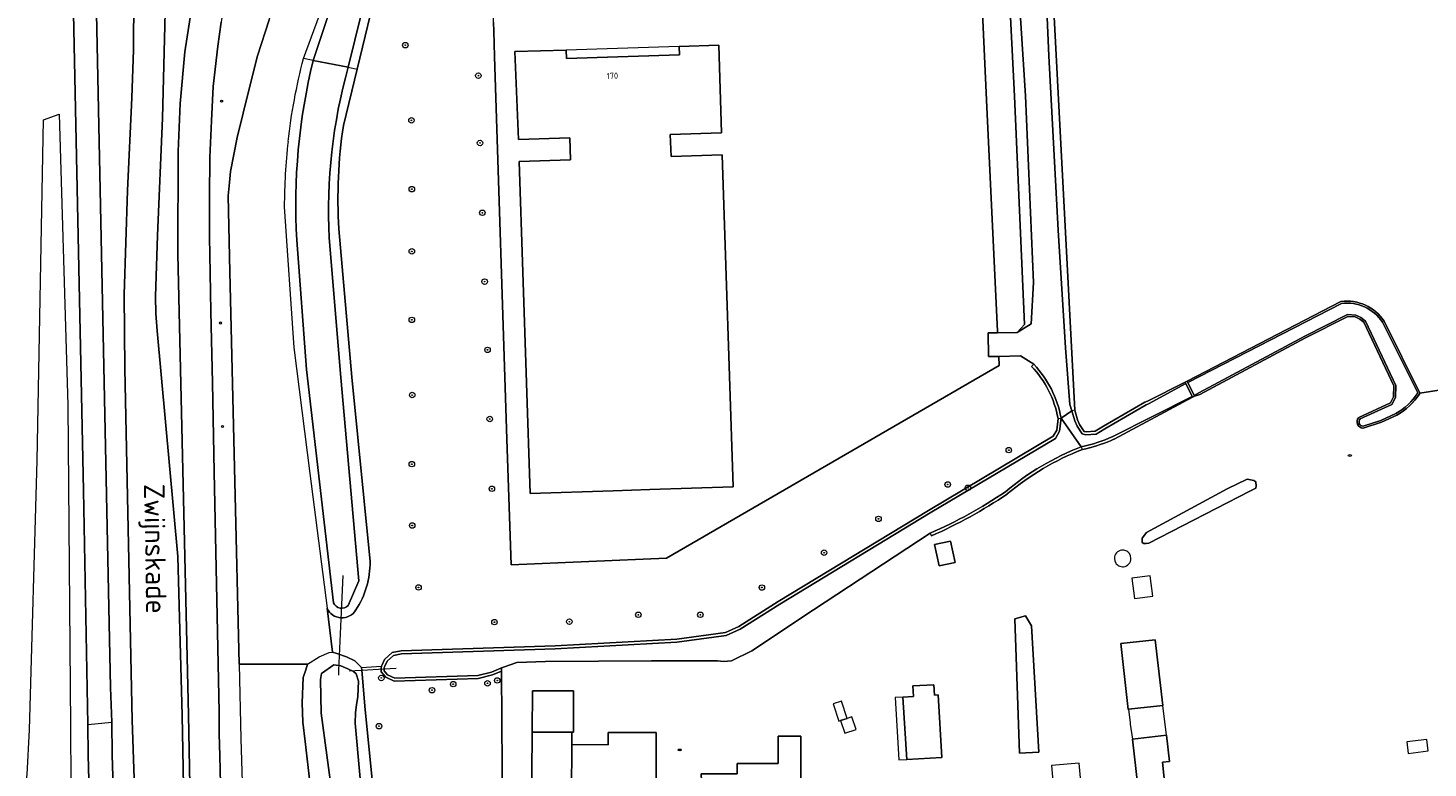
# Model space of a CAD drawing. Header units: metres. Extents: x 92650 to 117222, y 425801 to 461092.
# Tile 41 of 146: x 114826 to 115030, y 426353 to 426460. Entities that reach past the tile are written whole.
import ezdxf
from ezdxf.enums import TextEntityAlignment as Align

# ---------------------------------------------------------------- set-up
doc = ezdxf.new("R2010")
doc.units = ezdxf.units.M
doc.layers.get('0').update_dxf_attribs({"color": 253, "linetype": 'CONTINUOUS', "lineweight": 15})
for name, color, linetype, lineweight in [('B-WE-GR-BOOM-S', 253, 'CONTINUOUS', 15), ('B-WE-GR-GRAS-GV', 253, 'CONTINUOUS', 15), ('B-WE-IE-MEUBILAIR-S', 253, 'CONTINUOUS', 15), ('B-WE-KW-KUNSTWERK_DUIKER-G', 253, 'CONTINUOUS', 15), ('B-WE-KW-KUNSTWERK_STUW-GV', 253, 'CONTINUOUS', 15), ('B-WE-OG-BEBOUWING-GV', 253, 'CONTINUOUS', 15), ('B-WE-OG-BEBOUWING-T18', 253, 'CONTINUOUS', 15), ('B-WE-OG-BEBOUWING_LUIFEL-GV', 253, 'CONTINUOUS', 15), ('B-WE-OG-BEBOUWING_OVERBOUWING-GV', 253, 'CONTINUOUS', 15), ('B-WE-OG-BEBOUWING_SCHUUR-GV', 253, 'CONTINUOUS', 15), ('B-WE-OG-TERREIN_BEGROEID-GV', 253, 'CONTINUOUS', 15), ('B-WE-OG-TERREIN_ERF-GV', 253, 'CONTINUOUS', 15), ('B-WE-OG-TERREIN_OEVER-GV', 253, 'CONTINUOUS', 15), ('B-WE-OG-TOPOGRAFIE-T18', 7, 'CONTINUOUS', 15), ('B-WE-OG-WATER-GV', 253, 'CONTINUOUS', 15), ('B-WE-OG-WATER_MEER-GV', 253, 'CONTINUOUS', 15), ('B-WE-OG-WATER_SLOOT-GV', 253, 'CONTINUOUS', 15), ('B-WE-OG-WEG-GV', 253, 'CONTINUOUS', 15), ('B-WE-VH-GESLOTENVERHARDING-GV', 253, 'CONTINUOUS', 15), ('B-WE-VH-GESLOTENVERHARDING_ASFALT-GV', 253, 'CONTINUOUS', 15), ('B-WE-VH-OPENVERHARDING_BETONSTRAATSTEEN-GV', 253, 'CONTINUOUS', 15), ('B-WE-VH-OPENVERHARDING_TEGEL-GV', 253, 'CONTINUOUS', 15)]:
    doc.layers.add(name, color=color, linetype=linetype, lineweight=lineweight)
doc.styles.add('NLCS-ISO', font='NLCS-ISO.ttf')
doc.styles.add('NLCS-ISO-M200-T18', font='NLCS-ISO.ttf', dxfattribs={"height": 0.36})

# ---------------------------------------------------------------- blocks, each defined once
blk = doc.blocks.new('SIE-MEUBILAIR_PAAL_VERKEERSBORD-SO')
blk.add_circle((0, 0), 0.75)
at = {"style": 'NLCS-ISO'}
blk.add_text('vb', height=0.75, dxfattribs=at).set_placement((0, 0.1), align=Align.MIDDLE_CENTER)
blk = doc.blocks.new('SIE-MEUBILAIR_PUT_RIOOLPUT-SO')
blk.add_ellipse((0, 0), major_axis=(1.25, 0), ratio=0.54)
at = {"style": 'NLCS-ISO'}
blk.add_text('ri', height=0.75, dxfattribs=at).set_placement((0, 0.1), align=Align.MIDDLE_CENTER)
blk = doc.blocks.new('SGR-BOOM_GBKN-SO')
at = {"linetype": 'ByBlock', "lineweight": 18}
h = blk.add_hatch(color=0, dxfattribs=at)
h.dxf.hatch_style = 1
edge = h.paths.add_edge_path()
edge.add_arc((0, 0), 0.25, 0, 360)
at = {"color": 0, "linetype": 'ByBlock', "lineweight": 18}
for radius in [2, 0.25]:
    blk.add_circle((0, 0), radius, dxfattribs=at)
at = {"color": 0, "linetype": 'ByBlock', "lineweight": 18, "style": 'NLCS-ISO'}
blk.add_attdef('SOORT', (2.5, 0), '', height=1.5, dxfattribs=at)

msp = doc.modelspace()

# ---------------------------------------------------------------- linework, layer by layer
at = {"layer": 'B-WE-GR-GRAS-GV', "transparency": 33554687, "flags": 128}
for points in [[(115031.504, 426507.804), (115026.78, 426507.55), (115026.413, 426512.458), (115029.955, 426512.466), (115029.912, 426513.294), (115029.712, 426517.068), (115029.026, 426529.791), (115003.966, 426528.223), (114999.385, 426527.451), (114994.412, 426526.833), (114980.37, 426525.726), (114975.769, 426525.456), (114972.36, 426525.37), (114972.245, 426525.327), (114972.192, 426525.19), (114972.184, 426525.076), (114973.512, 426504.736), (114975.343, 426489.262), (114974.421, 426483.95), (114975.219, 426468.631), (114978.545, 426404.785)], [(114978.545, 426404.785), (114978.965, 426403.369), (114979.255, 426402.682), (114979.9, 426401.705), (114980.222, 426401.619), (114981.524, 426401.71), (114982.732, 426402.439), (114988.768, 426405.968), (114989.125, 426406.106), (114994.647, 426408.88), (114994.945, 426409.022), (115017.311, 426420.614), (115017.359, 426420.62)], [(115023.615, 426417.757), (115023.624, 426417.743), (115028.847, 426407.283), (115036.619, 426408.51)]]:
    msp.add_lwpolyline(points, dxfattribs=at)
at = {"layer": 'B-WE-GR-GRAS-GV', "transparency": 33554687}
msp.add_lwpolyline([(115017.359, 426420.62, -0.2898198), (115023.615, 426417.757)], format="xyb", dxfattribs=at)
at = {"layer": 'B-WE-KW-KUNSTWERK_DUIKER-G', "transparency": 33554687, "flags": 128}
for points in [[(114871.886, 426380.706), (114871.616, 426374.338)], [(114871.616, 426374.338), (114871.298, 426366.858)], [(114871.298, 426366.858), (114871.27, 426366.201)], [(114872.865, 426366.82), (114873.693, 426366.866)], [(114873.693, 426366.866), (114874.68, 426366.921)], [(114874.68, 426366.921), (114877.933, 426367.103)], [(114877.933, 426367.103), (114879.663, 426367.199)]]:
    msp.add_lwpolyline(points, dxfattribs=at)
at = {"layer": 'B-WE-KW-KUNSTWERK_STUW-GV', "transparency": 33554687, "flags": 128}
msp.add_lwpolyline([(114995.702, 426406.7), (114996, 426406.842), (114995.954, 426406.938), (114995.03, 426408.846), (114994.945, 426409.022), (114994.647, 426408.88), (114994.74, 426408.688), (114995.664, 426406.779)], close=True, dxfattribs=at)
at = {"layer": 'B-WE-OG-BEBOUWING-GV', "transparency": 33554687, "flags": 128}
for points in [[(114911.31, 426393.06), (114916.647, 426393.234), (114928.771, 426393.629), (114927.195, 426442.003), (114919.724, 426441.76), (114919.62, 426444.958), (114927.091, 426445.201), (114926.674, 426457.995), (114920.907, 426457.803), (114920.953, 426456.559), (114904.482, 426456.05), (114904.428, 426457.27), (114896.955, 426457.059), (114897.506, 426444.238), (114904.978, 426444.481), (114905.082, 426441.283), (114897.611, 426441.039), (114899.187, 426392.665)], [(114958.79, 426382.095), (114961.138, 426382.615), (114960.45, 426385.717), (114958.102, 426385.196)], [(114991.38, 426361.759), (114991.385, 426361.76), (114990.25, 426371.339), (114985.271, 426370.793), (114986.333, 426361.196), (114986.401, 426361.204)], [(114953.521, 426362.992), (114954.066, 426353.887), (114959.194, 426354.194), (114958.65, 426363.299), (114958.092, 426363.265), (114958.001, 426364.786), (114954.946, 426364.604), (114955.037, 426363.083)], [(114899.505, 426357.887), (114905.274, 426357.866), (114905.506, 426357.865), (114905.528, 426363.876), (114901.773, 426363.89), (114899.527, 426363.898)], [(114905.247, 426349.062), (114910.537, 426349.044), (114910.517, 426342.041), (114917.515, 426342.02), (114917.568, 426357.819), (114910.566, 426357.846), (114910.56, 426356.045), (114905.26, 426356.063)], [(114938.643, 426350.36), (114938.615, 426357.311), (114935.336, 426357.305), (114935.343, 426353.324), (114929.382, 426353.314), (114929.385, 426351.803), (114924.134, 426351.794), (114924.416, 426345.795), (114929.666, 426345.832), (114929.679, 426339.311), (114935.688, 426339.323), (114935.669, 426350.334)], [(114986.945, 426356.874), (114987.988, 426347.855), (114991.866, 426348.325), (114991.317, 426353.495), (114992.354, 426353.607), (114991.929, 426357.43)]]:
    msp.add_lwpolyline(points, close=True, dxfattribs=at)
at = {"layer": 'B-WE-OG-BEBOUWING_LUIFEL-GV', "transparency": 33554687, "flags": 128}
for points in [[(114920.907, 426457.803), (114904.428, 426457.27), (114904.482, 426456.05), (114920.953, 426456.559)], [(114945.384, 426359.882), (114944.562, 426362.396), (114943.341, 426361.996), (114944.164, 426359.483), (114944.43, 426359.57)], [(114954.066, 426353.887), (114953.521, 426362.992), (114952.388, 426362.924), (114952.932, 426353.819)]]:
    msp.add_lwpolyline(points, close=True, dxfattribs=at)
at = {"layer": 'B-WE-OG-BEBOUWING_OVERBOUWING-GV', "transparency": 33554687, "flags": 128}
for points in [[(114987.248, 426377.329), (114989.946, 426377.683), (114989.557, 426380.657), (114986.858, 426380.304)], [(114979.211, 426353.347), (114975.137, 426352.991), (114975.789, 426345.539), (114979.863, 426345.895)]]:
    msp.add_lwpolyline(points, close=True, dxfattribs=at)
at = {"layer": 'B-WE-OG-BEBOUWING_SCHUUR-GV', "transparency": 33554687}
for points in [[(114985.365, 426384.389, 0.3747859), (114984.316, 426383.189)], [(114985.674, 426381.987, 0.3788907), (114986.739, 426383.189)]]:
    msp.add_lwpolyline(points, format="xyb", dxfattribs=at)
at = {"layer": 'B-WE-OG-BEBOUWING_SCHUUR-GV', "transparency": 33554687, "flags": 128}
for points in [[(114984.316, 426383.189), (114984.367, 426382.841), (114984.517, 426382.522), (114984.604, 426382.406), (114984.712, 426382.294), (114984.825, 426382.203), (114984.986, 426382.106), (114985.127, 426382.046), (114985.316, 426381.997), (114985.495, 426381.978), (114985.674, 426381.987)], [(114986.739, 426383.189), (114986.679, 426383.564), (114986.506, 426383.903), (114986.414, 426384.014), (114986.284, 426384.135), (114986.134, 426384.237), (114985.993, 426384.307), (114985.842, 426384.358), (114985.675, 426384.391), (114985.518, 426384.4), (114985.365, 426384.389)]]:
    msp.add_lwpolyline(points, dxfattribs=at)
for points in [[(114944.43, 426359.57), (114945.03, 426357.72), (114946.68, 426358.25), (114946.08, 426360.11), (114945.384, 426359.882)], [(114986.609, 426359.246), (114986.63, 426359.05), (114986.945, 426356.874), (114991.929, 426357.43), (114991.38, 426361.759), (114986.401, 426361.204)], [(115026.909, 426356.451), (115027.115, 426354.783), (115030.047, 426355.146), (115029.841, 426356.813)]]:
    msp.add_lwpolyline(points, close=True, dxfattribs=at)
at = {"layer": 'B-WE-OG-TERREIN_BEGROEID-GV', "transparency": 33554687, "flags": 128}
for points in [[(114835.073, 426343.766), (114834.807, 426354.542), (114834.772, 426358.992), (114834.146, 426393.11), (114832.689, 426462.588), (114832.455, 426473.763), (114832.239, 426477.933), (114831.632, 426482.065), (114830.641, 426486.122), (114829.55, 426489.455), (114828.267, 426492.718), (114821.272, 426509.317)], [(114972.254, 426411.18), (114972.576, 426411.486), (114970.631, 426412.705), (114967.463, 426412.636), (114967.524, 426411.324), (114919.089, 426383.246), (114896.438, 426382.251), (114895.824, 426400.562), (114893.997, 426456.343), (114893.89, 426460.016), (114893.853, 426461.302), (114893.211, 426483.431)], [(114877.056, 426467.15), (114873.983, 426454.504), (114871.985, 426446.282)], [(114841.514, 426351.125), (114841.195, 426359.597), (114840.13, 426410.839), (114840.052, 426421.637), (114840.536, 426436.805), (114841.167, 426450.306), (114841.393, 426457.295), (114841.471, 426465.079)], [(114836.031, 426462.661), (114838.076, 426364.398), (114838.26, 426359.32), (114838.297, 426354.587), (114838.532, 426346.638)], [(114820.027, 426333.377), (114822.302, 426338.563), (114823.811, 426342.41), (114825.227, 426347.128), (114825.911, 426351.689), (114826.251, 426358.188), (114827.382, 426397.471), (114828.3, 426447.098), (114830.56, 426447.915), (114831.822, 426405.546), (114832.252, 426358.754), (114832.317, 426342.05), (114831.824, 426338.682), (114830.8, 426335.25), (114828.506, 426329.011), (114826.022, 426323.926), (114825.142, 426319.968), (114825.23, 426316.274), (114825.757, 426310.381), (114826.423, 426304.263), (114827.171, 426299.47), (114828.551, 426294.861)], [(114871.324, 426431.2), (114873.207, 426409.586), (114875.891, 426382.723)], [(114869.609, 426375.921), (114870.378, 426369.532), (114871.038, 426369.358), (114872.436, 426368.841), (114873.668, 426368.246), (114874.649, 426367.292), (114877.556, 426367.468), (114877.64, 426367.666), (114877.986, 426368.479), (114879.118, 426369.465), (114880.43, 426369.711), (114902.84, 426370.431), (114920.553, 426371.429), (114927.639, 426372.388), (114929.593, 426373.256), (114935.336, 426376.897), (114957.239, 426390.182), (114975.416, 426401.001), (114975.925, 426401.886), (114976.108, 426403.578)], [(114874.649, 426367.292), (114874.68, 426366.921), (114875.172, 426361.138), (114877.196, 426340.769)], [(114895.197, 426338.409), (114895.033, 426366.774), (114893.692, 426366.215), (114891.646, 426365.696), (114879.391, 426365.316), (114878.176, 426365.864), (114877.472, 426366.662), (114877.503, 426367.13), (114877.508, 426367.215), (114877.512, 426367.279), (114877.521, 426367.386), (114877.556, 426367.468)]]:
    msp.add_lwpolyline(points, dxfattribs=at)
at = {"layer": 'B-WE-OG-TERREIN_BEGROEID-GV', "transparency": 33554687}
for points in [[(114871.985, 426446.282, 0.0520476), (114871.324, 426431.2)], [(114976.108, 426403.578, 0.145975), (114972.254, 426411.18)], [(114875.891, 426382.723, -0.1435694), (114873.819, 426375.687)], [(114873.819, 426375.687, -0.6038098), (114869.609, 426375.921)]]:
    msp.add_lwpolyline(points, format="xyb", dxfattribs=at)
at = {"layer": 'B-WE-OG-TERREIN_ERF-GV', "transparency": 33554687, "flags": 128}
for points in [[(114893.853, 426461.302), (114893.89, 426460.016), (114893.997, 426456.343), (114895.824, 426400.562), (114896.438, 426382.251), (114919.089, 426383.246), (114967.524, 426411.324), (114967.463, 426412.636), (114965.992, 426412.604), (114965.949, 426416.045), (114967.302, 426416.061), (114967.29, 426416.32), (114965.762, 426448.971), (114964.23, 426481.795)], [(115019.904, 426403.698), (115019.944, 426403.744), (115024.535, 426405.842), (115024.991, 426406.728), (115025.035, 426408.346), (115020.677, 426417.601), (115020.099, 426418.07), (115019.428, 426418.377), (115018.331, 426418.461), (115012.187, 426415.312), (114996.776, 426407.063), (114996, 426406.842), (114995.702, 426406.7), (114984.267, 426400.566), (114984.257, 426400.561)], [(115074.824, 426396.651), (115069.07, 426395.313), (115053.711, 426393.781), (115052.664, 426394), (115052.148, 426394.781), (115052.231, 426394.937), (115048.222, 426394.223), (115048.508, 426393.656), (115048.438, 426392.656), (115047.984, 426392.094), (115047.959, 426392.09), (115046.031, 426391.781), (115038.466, 426391.811), (115038.047, 426391.813), (115037.234, 426392.469), (115037.016, 426394.438), (115036.619, 426408.51), (115028.847, 426407.283), (115028.76, 426407.147)], [(115025.481, 426404.065), (115025.47, 426404.06), (115023.225, 426403.034), (115020.588, 426402.182), (115020.535, 426402.185)], [(114980.163, 426399.173), (114979.662, 426399.057)], [(114968.724, 426392.583), (114968.707, 426392.569), (114968.688, 426392.556)], [(114957.69, 426386.487), (114957.484, 426386.867), (114940.5, 426375.719), (114931.484, 426369.719), (114928.547, 426368.25), (114927.391, 426368.188), (114926.492, 426368.25), (114916.867, 426368.281), (114901.414, 426368.156), (114897.258, 426368), (114895.312, 426367.328), (114895.03, 426367.231), (114895.033, 426366.774), (114895.197, 426338.409), (114895.312, 426338.387), (114897.168, 426338.03)], [(114899.33, 426339.775), (114899.505, 426357.887), (114899.527, 426363.898), (114901.773, 426363.89), (114905.528, 426363.876), (114905.506, 426357.865), (114905.274, 426357.866), (114905.26, 426356.063), (114910.56, 426356.045), (114910.566, 426357.846), (114917.568, 426357.819), (114917.515, 426342.02), (114910.517, 426342.041), (114910.537, 426349.044), (114905.247, 426349.062), (114905.284, 426336.569), (114924.252, 426333.269)]]:
    msp.add_lwpolyline(points, dxfattribs=at)
for points in [[(114916.647, 426393.234), (114911.31, 426393.06), (114899.187, 426392.665), (114897.611, 426441.039), (114905.082, 426441.283), (114904.978, 426444.481), (114897.506, 426444.238), (114896.955, 426457.059), (114904.428, 426457.27), (114904.482, 426456.05), (114920.953, 426456.559), (114920.907, 426457.803), (114926.674, 426457.995), (114927.091, 426445.201), (114919.62, 426444.958), (114919.724, 426441.76), (114927.195, 426442.003), (114928.771, 426393.629)], [(114989.336, 426385.406), (114988.936, 426385.388), (114988.633, 426385.375), (114988.352, 426385.531), (114988.391, 426386.156), (114989.008, 426386.969), (115000.766, 426393.344), (115003.672, 426394.75), (115004.399, 426394.611), (115004.648, 426394.563), (115004.922, 426394.344), (115004.969, 426393.719), (115004.955, 426393.467), (115004.953, 426393.438), (115004.074, 426392.986)], [(114958.79, 426382.095), (114958.102, 426385.196), (114960.45, 426385.717), (114961.138, 426382.615)], [(114970.5, 426354.796), (114969.815, 426374.391), (114971.387, 426374.812), (114972.268, 426373.356), (114973.311, 426354.933)], [(114985.271, 426370.793), (114990.25, 426371.339), (114991.385, 426361.76), (114991.38, 426361.759), (114986.401, 426361.204), (114986.333, 426361.196)], [(114954.066, 426353.887), (114953.521, 426362.992), (114955.037, 426363.083), (114954.946, 426364.604), (114958.001, 426364.786), (114958.092, 426363.265), (114958.65, 426363.299), (114959.194, 426354.194)], [(114938.643, 426350.36), (114935.669, 426350.334), (114935.688, 426339.323), (114929.679, 426339.311), (114929.666, 426345.832), (114924.416, 426345.795), (114924.134, 426351.794), (114929.385, 426351.803), (114929.382, 426353.314), (114935.343, 426353.324), (114935.336, 426357.305), (114938.615, 426357.311)], [(114991.929, 426357.43), (114992.354, 426353.607), (114991.317, 426353.495), (114991.866, 426348.325), (114987.988, 426347.855), (114986.945, 426356.874)]]:
    msp.add_lwpolyline(points, close=True, dxfattribs=at)
at = {"layer": 'B-WE-OG-TERREIN_ERF-GV', "transparency": 33554687}
for points in [[(115028.76, 426407.147, -0.1227737), (115025.481, 426404.065)], [(115020.535, 426402.185, -0.6243254), (115019.904, 426403.698)], [(114979.662, 426399.057, 0.0826853), (114968.724, 426392.583)], [(114984.257, 426400.561, -0.0444773), (114980.163, 426399.173)], [(114968.688, 426392.556, -0.0449638), (114957.69, 426386.487)]]:
    msp.add_lwpolyline(points, format="xyb", dxfattribs=at)
at = {"layer": 'B-WE-OG-TERREIN_OEVER-GV', "transparency": 33554687, "flags": 128}
for points in [[(114971.434, 426525.477), (114972.581, 426504.739), (114974.236, 426489.2), (114973.557, 426484.39), (114974.761, 426456.412), (114976.145, 426431.042), (114977.209, 426413.875), (114977.852, 426405.627), (114978.124, 426404.707)], [(114978.545, 426404.785), (114975.219, 426468.631), (114974.421, 426483.95), (114975.343, 426489.262), (114973.512, 426504.736), (114972.184, 426525.076), (114972.192, 426525.19)], [(114867.59, 426455.759), (114873.054, 426472.334), (114874.891, 426476.757), (114874.978, 426476.975), (114875.698, 426478.272), (114876.522, 426479.51), (114878.414, 426481.525), (114879.819, 426483.02), (114882.018, 426484.753), (114887.592, 426488.858), (114889.649, 426490.373), (114892.052, 426491.888), (114894.249, 426493.273), (114895.346, 426493.965), (114897.066, 426494.804), (114898.498, 426495.502), (114908.511, 426500.493), (114917.713, 426504.137)], [(114967.232, 426497.522), (114967.226, 426497.379), (114967.349, 426493.981), (114967.68, 426489.009), (114967.912, 426487.388), (114967.976, 426486.111), (114969.764, 426450.57), (114971.237, 426417.285), (114970.18, 426416.093), (114972.196, 426417.353), (114972.544, 426423.383), (114971.392, 426450.623), (114969.308, 426482.399), (114968.353, 426496.948)], [(114866.176, 426456.037), (114873.495, 426475.978)], [(114876.603, 426470.741), (114872.699, 426454.756), (114873.983, 426454.504), (114877.056, 426467.15)], [(114861.195, 426461.653), (114859.481, 426456.41), (114858.248, 426451.612), (114856.506, 426444.51), (114855.554, 426439.577), (114855.389, 426437.97), (114855.189, 426436.027), (114855.293, 426431.615), (114855.449, 426424.932), (114856.164, 426394.38), (114856.786, 426367.793), (114866.782, 426367.793), (114868.464, 426368.849), (114869.931, 426369.471), (114870.378, 426369.532), (114869.609, 426375.921)], [(114867.59, 426455.759), (114866.176, 426456.037)], [(114871.985, 426446.282), (114873.983, 426454.504)], [(114863.376, 426434.445), (114864.776, 426413.907), (114867.107, 426395.583), (114869.609, 426375.921)], [(114870.524, 426376.738), (114866.592, 426410.714), (114865.198, 426429.546)], [(114869.91, 426429.906), (114871.637, 426409.571), (114874.255, 426379.938), (114872.701, 426376.328)], [(114875.891, 426382.723), (114873.207, 426409.586), (114871.324, 426431.2)], [(115017.359, 426420.62), (115017.311, 426420.614), (114994.945, 426409.022), (114995.03, 426408.846)], [(114995.03, 426408.846), (115017.397, 426420.339)], [(115020.117, 426403.511), (115024.742, 426405.625), (115025.273, 426406.656), (115025.32, 426408.406), (115020.906, 426417.781), (115020.25, 426418.313), (115019.5, 426418.656), (115018.273, 426418.75), (115012.055, 426415.563), (114996.641, 426407.313), (114995.954, 426406.938), (114996, 426406.842), (114996.776, 426407.063), (115012.187, 426415.312), (115018.331, 426418.461), (115019.428, 426418.377), (115020.099, 426418.07), (115020.677, 426417.601), (115025.035, 426408.346), (115024.991, 426406.728), (115024.535, 426405.842), (115019.944, 426403.744), (115019.904, 426403.698)], [(115023.377, 426417.602), (115028.521, 426407.301)], [(115028.76, 426407.147), (115028.847, 426407.283), (115023.624, 426417.743), (115023.615, 426417.757)], [(114972.576, 426411.486), (114972.254, 426411.18)], [(114995.702, 426406.7), (114995.664, 426406.779), (114984.085, 426400.951)], [(114984.257, 426400.561), (114984.267, 426400.566), (114995.702, 426406.7)], [(114976.108, 426403.578), (114975.925, 426401.886), (114975.416, 426401.001), (114957.239, 426390.182), (114935.336, 426376.897), (114929.593, 426373.256), (114927.639, 426372.388), (114920.553, 426371.429), (114902.84, 426370.431), (114880.43, 426369.711), (114879.118, 426369.465), (114877.986, 426368.479), (114877.64, 426367.666), (114877.556, 426367.468), (114877.521, 426367.386), (114877.512, 426367.279), (114877.508, 426367.215), (114877.503, 426367.13), (114877.472, 426366.662), (114878.176, 426365.864), (114879.391, 426365.316), (114891.646, 426365.696), (114893.692, 426366.215), (114895.033, 426366.774), (114895.03, 426367.231), (114894.906, 426367.188), (114893.555, 426366.625), (114891.586, 426366.125), (114879.477, 426365.75), (114878.438, 426366.219), (114877.914, 426366.813), (114877.933, 426367.103), (114877.938, 426367.188), (114877.942, 426367.246), (114877.945, 426367.281), (114878.037, 426367.497), (114878.344, 426368.219), (114879.313, 426369.063), (114880.477, 426369.281), (114902.859, 426370), (114920.594, 426371), (114927.758, 426371.969), (114929.797, 426372.875), (114935.563, 426376.531), (114957.461, 426389.813), (114975.734, 426400.688), (114976.344, 426401.75), (114976.548, 426403.639)], [(114976.108, 426403.578), (114976.548, 426403.639)], [(115020.535, 426402.185), (115020.588, 426402.182), (115023.225, 426403.034), (115025.47, 426404.06), (115025.481, 426404.065)], [(115025.342, 426404.313), (115023.122, 426403.299), (115020.552, 426402.468)], [(114979.662, 426399.057), (114979.506, 426399.459)], [(114979.662, 426399.057), (114980.163, 426399.173)], [(114968.688, 426392.556), (114968.707, 426392.569), (114968.724, 426392.583)], [(114957.484, 426386.867), (114957.69, 426386.487)], [(114877.196, 426340.769), (114875.172, 426361.138), (114874.68, 426366.921), (114874.649, 426367.292), (114873.668, 426368.246), (114872.436, 426368.841), (114871.038, 426369.358), (114870.378, 426369.532)], [(114866.782, 426367.793), (114866.5, 426366.961), (114866.115, 426365.825), (114866, 426362.145), (114866.069, 426359.315), (114866.399, 426356.495), (114867.286, 426348.919), (114867.96, 426343.373)], [(114870.422, 426348.406), (114868.766, 426360.625), (114868.672, 426365.563), (114868.805, 426366.438), (114870.601, 426367.68), (114871.618, 426367.549), (114872.659, 426367.087), (114873.444, 426366.725), (114873.844, 426366.378), (114874.195, 426365.313), (114874.07, 426363.063), (114873.922, 426361.844), (114873.734, 426360.719), (114873.695, 426359.188), (114875.117, 426343.594)]]:
    msp.add_lwpolyline(points, dxfattribs=at)
at = {"layer": 'B-WE-OG-TERREIN_OEVER-GV', "transparency": 33554687}
for points in [[(114863.933, 426443.94, -0.0351356), (114866.176, 426456.037)], [(114865.198, 426429.546, -0.0746969), (114867.59, 426455.759)], [(114872.699, 426454.756, 0.0810064), (114869.91, 426429.906)], [(114871.324, 426431.2, -0.0520476), (114871.985, 426446.282)], [(114863.933, 426443.94, 0.0272763), (114863.376, 426434.445)], [(115023.615, 426417.757, 0.2898198), (115017.359, 426420.62)], [(115017.397, 426420.339, -0.2897246), (115023.377, 426417.602)], [(114972.254, 426411.18, -0.145975), (114976.108, 426403.578)], [(114976.548, 426403.639, 0.146293), (114972.576, 426411.486)], [(115028.521, 426407.301, -0.1227479), (115025.342, 426404.313)], [(115025.481, 426404.065, 0.1227737), (115028.76, 426407.147)], [(115019.904, 426403.698, 0.6243254), (115020.535, 426402.185)], [(115020.552, 426402.468, -0.6239874), (115020.117, 426403.511)], [(114984.085, 426400.951, -0.050233), (114979.506, 426399.459)], [(114979.506, 426399.459, 0.0826472), (114968.447, 426392.913)], [(114968.724, 426392.583, -0.0826853), (114979.662, 426399.057)], [(114980.163, 426399.173, 0.0444773), (114984.257, 426400.561)], [(114968.447, 426392.913, -0.0450824), (114957.484, 426386.867)], [(114957.69, 426386.487, 0.0449638), (114968.688, 426392.556)], [(114873.819, 426375.687, 0.1435694), (114875.891, 426382.723)], [(114872.701, 426376.328, -0.5374913), (114870.524, 426376.738)], [(114869.609, 426375.921, 0.6038098), (114873.819, 426375.687)]]:
    msp.add_lwpolyline(points, format="xyb", dxfattribs=at)
at = {"layer": 'B-WE-OG-TERREIN_OEVER-GV', "transparency": 33554687, "flags": 128}
msp.add_lwpolyline([(114994.74, 426408.688), (114994.647, 426408.88), (114989.125, 426406.106), (114988.768, 426405.968), (114982.732, 426402.439), (114981.524, 426401.71), (114980.222, 426401.619), (114979.9, 426401.705), (114979.255, 426402.682), (114978.965, 426403.369), (114978.545, 426404.785), (114978.124, 426404.707), (114978.563, 426403.225), (114978.878, 426402.48), (114979.633, 426401.336), (114980.18, 426401.189), (114981.656, 426401.292), (114982.95, 426402.073), (114988.953, 426405.583), (114989.305, 426405.719)], close=True, dxfattribs=at)
at = {"layer": 'B-WE-OG-WATER-GV', "transparency": 33554687, "flags": 128}
for points in [[(114976.548, 426403.639), (114978.124, 426404.707), (114977.852, 426405.627), (114977.209, 426413.875), (114976.145, 426431.042), (114974.761, 426456.412), (114973.557, 426484.39), (114974.236, 426489.2), (114972.581, 426504.739), (114971.434, 426525.477), (114969.617, 426525.384), (114970.667, 426504.714)], [(114917.713, 426504.137), (114908.511, 426500.493), (114898.498, 426495.502), (114897.066, 426494.804), (114895.346, 426493.965), (114894.249, 426493.273), (114892.052, 426491.888), (114889.649, 426490.373), (114887.592, 426488.858), (114882.018, 426484.753), (114879.819, 426483.02), (114878.414, 426481.525), (114876.522, 426479.51), (114875.698, 426478.272), (114874.978, 426476.975), (114874.891, 426476.757), (114873.054, 426472.334), (114867.59, 426455.759)], [(114968.353, 426496.948), (114969.308, 426482.399), (114971.392, 426450.623), (114972.544, 426423.383), (114972.196, 426417.353), (114970.18, 426416.093), (114967.302, 426416.061), (114965.949, 426416.045), (114965.992, 426412.604), (114967.463, 426412.636), (114970.631, 426412.705), (114972.576, 426411.486)], [(114867.59, 426455.759), (114872.699, 426454.756), (114876.603, 426470.741)], [(115017.397, 426420.339), (114995.03, 426408.846)], [(114995.03, 426408.846), (114995.954, 426406.938), (114996.641, 426407.313), (115012.055, 426415.563), (115018.273, 426418.75), (115019.5, 426418.656), (115020.25, 426418.313), (115020.906, 426417.781), (115025.32, 426408.406), (115025.273, 426406.656), (115024.742, 426405.625), (115020.117, 426403.511)], [(115028.521, 426407.301), (115023.377, 426417.602)], [(114979.506, 426399.459), (114976.548, 426403.639), (114976.344, 426401.75), (114975.734, 426400.688), (114957.461, 426389.813), (114935.563, 426376.531), (114929.797, 426372.875), (114927.758, 426371.969), (114920.594, 426371), (114902.859, 426370), (114880.477, 426369.281), (114879.313, 426369.063), (114878.344, 426368.219), (114878.037, 426367.497), (114877.945, 426367.281), (114877.942, 426367.246), (114877.938, 426367.188), (114877.933, 426367.103), (114877.914, 426366.813), (114878.438, 426366.219), (114879.477, 426365.75), (114891.586, 426366.125), (114893.555, 426366.625), (114894.906, 426367.188), (114895.03, 426367.231)], [(115020.552, 426402.468), (115023.122, 426403.299), (115025.342, 426404.313)], [(114895.03, 426367.231), (114895.312, 426367.328), (114897.258, 426368), (114901.414, 426368.156), (114916.867, 426368.281), (114926.492, 426368.25), (114927.391, 426368.188), (114928.547, 426368.25), (114931.484, 426369.719), (114940.5, 426375.719), (114957.484, 426386.867)]]:
    msp.add_lwpolyline(points, dxfattribs=at)
at = {"layer": 'B-WE-OG-WATER-GV', "transparency": 33554687}
for points in [[(115023.377, 426417.602, 0.2897246), (115017.397, 426420.339)], [(114972.576, 426411.486, -0.146293), (114976.548, 426403.639)], [(115025.342, 426404.313, 0.1227479), (115028.521, 426407.301)], [(115020.117, 426403.511, 0.6239874), (115020.552, 426402.468)], [(114968.447, 426392.913, -0.0826472), (114979.506, 426399.459)], [(114957.484, 426386.867, 0.0450824), (114968.447, 426392.913)]]:
    msp.add_lwpolyline(points, format="xyb", dxfattribs=at)
at = {"layer": 'B-WE-OG-WATER-GV', "transparency": 33554687, "flags": 128}
for points in [[(114988.936, 426385.388), (114989.336, 426385.406), (115004.074, 426392.986), (115004.953, 426393.438), (115004.955, 426393.467), (115004.969, 426393.719), (115004.922, 426394.344), (115004.648, 426394.563), (115004.399, 426394.611), (115003.672, 426394.75), (115000.766, 426393.344), (114989.008, 426386.969), (114988.391, 426386.156), (114988.352, 426385.531), (114988.633, 426385.375)], [(114972.268, 426373.356), (114971.387, 426374.812), (114969.815, 426374.391), (114970.5, 426354.796), (114973.311, 426354.933)]]:
    msp.add_lwpolyline(points, close=True, dxfattribs=at)
at = {"layer": 'B-WE-OG-WATER_MEER-GV', "transparency": 33554687}
for points in [[(114867.59, 426455.759, 0.0746969), (114865.198, 426429.546)], [(114869.91, 426429.906, -0.0810064), (114872.699, 426454.756)], [(114870.524, 426376.738, 0.5374913), (114872.701, 426376.328)]]:
    msp.add_lwpolyline(points, format="xyb", dxfattribs=at)
at = {"layer": 'B-WE-OG-WATER_MEER-GV', "transparency": 33554687, "flags": 128}
for points in [[(114872.699, 426454.756), (114867.59, 426455.759)], [(114865.198, 426429.546), (114866.592, 426410.714), (114870.524, 426376.738)], [(114872.701, 426376.328), (114874.255, 426379.938), (114871.637, 426409.571), (114869.91, 426429.906)], [(114870.601, 426367.68), (114868.805, 426366.438), (114868.672, 426365.563), (114868.766, 426360.625), (114870.422, 426348.406), (114872.021, 426338.146), (114872.234, 426336.781), (114873.211, 426335.125), (114873.962, 426334.288), (114874.641, 426333.531), (114876.008, 426332.406), (114876.782, 426331.848), (114879.992, 426329.531), (114895.789, 426320.938), (114897.972, 426320.454), (114899.031, 426320.219), (114904.453, 426319.719), (114920.122, 426318.069), (114923.742, 426317.688), (114937.797, 426314.656), (114942.185, 426313.143), (114965.594, 426305.073), (114968.617, 426304.031), (114971.677, 426303.121)], [(114875.117, 426343.594), (114873.695, 426359.188), (114873.734, 426360.719), (114873.922, 426361.844), (114874.07, 426363.063), (114874.195, 426365.313), (114873.844, 426366.378), (114873.444, 426366.725), (114872.659, 426367.087), (114871.618, 426367.549), (114870.601, 426367.68)]]:
    msp.add_lwpolyline(points, dxfattribs=at)
at = {"layer": 'B-WE-OG-WATER_SLOOT-GV', "transparency": 33554687, "flags": 128}
for points in [[(114994.74, 426408.688), (114989.305, 426405.719), (114988.953, 426405.583), (114982.95, 426402.073), (114981.656, 426401.292), (114980.18, 426401.189), (114979.633, 426401.336), (114978.878, 426402.48), (114978.563, 426403.225), (114978.124, 426404.707), (114976.548, 426403.639), (114979.506, 426399.459)], [(114984.085, 426400.951), (114995.664, 426406.779), (114994.74, 426408.688)]]:
    msp.add_lwpolyline(points, dxfattribs=at)
at = {"layer": 'B-WE-OG-WATER_SLOOT-GV', "transparency": 33554687}
msp.add_lwpolyline([(114979.506, 426399.459, 0.050233), (114984.085, 426400.951)], format="xyb", dxfattribs=at)
at = {"layer": 'B-WE-OG-WEG-GV', "transparency": 33554687, "flags": 128}
msp.add_lwpolyline([(114944.569, 426481.092), (114964.23, 426481.795), (114965.762, 426448.971), (114967.29, 426416.32), (114967.302, 426416.061), (114970.18, 426416.093), (114971.237, 426417.285), (114969.764, 426450.57), (114967.976, 426486.111), (114942.342, 426484.945), (114942.425, 426482.656), (114944.493, 426482.698)], close=True, dxfattribs=at)
for points in [[(114854.843, 426464.25), (114854.816, 426464.134), (114854.687, 426464.162), (114854.253, 426461.733), (114854.183, 426461.342), (114853.683, 426457.846), (114853.031, 426451.985), (114852.749, 426446.96), (114852.537, 426441.638), (114852.473, 426435.885), (114852.484, 426430.052), (114852.58, 426424.826), (114852.688, 426419.189), (114852.898, 426408.786), (114853.159, 426395.816), (114853.866, 426360.792), (114853.87, 426359.108), (114853.899, 426357.642), (114853.997, 426354.408), (114854.226, 426344.232), (114854.226, 426344.22), (114854.544, 426329.965), (114854.812, 426317.97), (114857.389, 426318.037)], [(114856.786, 426367.793), (114856.164, 426394.38), (114855.449, 426424.932), (114855.293, 426431.615), (114855.189, 426436.027), (114855.389, 426437.97), (114855.554, 426439.577), (114856.506, 426444.51), (114858.248, 426451.612), (114859.481, 426456.41), (114861.195, 426461.653), (114861.747, 426463.338), (114862.239, 426464.842)], [(114867.96, 426343.373), (114867.286, 426348.919), (114866.399, 426356.495), (114866.069, 426359.315), (114866, 426362.145), (114866.115, 426365.825), (114866.5, 426366.961), (114866.782, 426367.793), (114856.786, 426367.793), (114857.042, 426356.88), (114857.558, 426339.555)]]:
    msp.add_lwpolyline(points, dxfattribs=at)
at = {"layer": 'B-WE-VH-GESLOTENVERHARDING-GV', "transparency": 33554687, "flags": 128}
msp.add_lwpolyline([(114846.075, 426464.72), (114841.471, 426465.079), (114841.393, 426457.295), (114841.167, 426450.306), (114840.536, 426436.805), (114840.052, 426421.637), (114840.13, 426410.839), (114841.195, 426359.597), (114841.514, 426351.125), (114841.584, 426337.88), (114842.078, 426316.743), (114849.332, 426316.813), (114848.507, 426360.287), (114847.873, 426383.477), (114844.841, 426416.372), (114844.682, 426418.872), (114844.629, 426421.377), (114844.912, 426430.253), (114845.65, 426447.365)], close=True, dxfattribs=at)
for points in [[(114850.051, 426464.515), (114848.888, 426457.036), (114848.224, 426449.497), (114847.931, 426442.484), (114847.884, 426427.512), (114849.431, 426360.374), (114850.252, 426316.841)], [(114854.226, 426344.232), (114853.997, 426354.408), (114853.899, 426357.642), (114853.87, 426359.108), (114853.866, 426360.792), (114853.159, 426395.816), (114852.898, 426408.786), (114852.688, 426419.189), (114852.58, 426424.826), (114852.484, 426430.052), (114852.473, 426435.885), (114852.537, 426441.638), (114852.749, 426446.96), (114853.031, 426451.985), (114853.683, 426457.846), (114854.183, 426461.342)]]:
    msp.add_lwpolyline(points, dxfattribs=at)
at = {"layer": 'B-WE-VH-GESLOTENVERHARDING_ASFALT-GV', "transparency": 33554687, "flags": 128}
msp.add_lwpolyline([(114924.252, 426333.269), (114905.284, 426336.569), (114905.247, 426349.062), (114905.26, 426356.063), (114905.274, 426357.866), (114899.505, 426357.887), (114899.33, 426339.775)], dxfattribs=at)
at = {"layer": 'B-WE-VH-OPENVERHARDING_BETONSTRAATSTEEN-GV', "transparency": 33554687, "flags": 128}
msp.add_lwpolyline([(114850.051, 426464.515), (114846.075, 426464.72), (114845.65, 426447.365), (114844.912, 426430.253), (114844.629, 426421.377), (114844.682, 426418.872), (114844.841, 426416.372), (114847.873, 426383.477), (114848.507, 426360.287), (114849.332, 426316.813), (114849.787, 426316.827), (114850.252, 426316.841), (114849.431, 426360.374), (114847.884, 426427.512), (114847.931, 426442.484), (114848.224, 426449.497), (114848.888, 426457.036)], close=True, dxfattribs=at)
at = {"layer": 'B-WE-VH-OPENVERHARDING_TEGEL-GV', "transparency": 33554687, "flags": 128}
msp.add_lwpolyline([(114838.076, 426364.398), (114836.031, 426462.661), (114832.689, 426462.588), (114834.146, 426393.11), (114834.772, 426358.992), (114838.26, 426359.32)], close=True, dxfattribs=at)
for points in [[(114834.772, 426358.992), (114834.807, 426354.542), (114835.073, 426343.766)], [(114838.532, 426346.638), (114838.297, 426354.587), (114838.26, 426359.32)]]:
    msp.add_lwpolyline(points, dxfattribs=at)

# ---------------------------------------------------------------- block references
at = {"layer": 'B-WE-GR-BOOM-S', "transparency": 33554687, "xscale": 0.2, "yscale": 0.2, "zscale": 0.2}
for p in [(114881.012, 426457.986), (114891.65, 426453.54), (114881.901, 426447.031), (114891.901, 426443.736), (114881.961, 426436.998), (114892.236, 426433.56), (114881.961, 426427.937), (114892.563, 426423.529), (114881.96, 426417.952), (114892.99, 426413.582), (114882.02, 426406.997), (114893.312, 426403.507), (114968.938, 426398.976), (114881.96, 426396.93), (114893.624, 426393.336), (114960.042, 426393.962), (114963, 426393.484), (114949.951, 426388.948), (114882.02, 426387.988), (114942.031, 426384.023), (114882.937, 426378.963), (114932.961, 426378.948), (114893.999, 426373.909), (114904.91, 426373.965), (114914.961, 426374.976), (114924.001, 426374.976), (114877.514, 426365.768), (114884.9, 426363.981), (114887.992, 426364.873), (114892.988, 426364.991), (114894.405, 426365.409), (114877.175, 426358.747)]:
    msp.add_blockref('SGR-BOOM_GBKN-SO', p, dxfattribs=at)
at = {"layer": 'B-WE-IE-MEUBILAIR-S', "transparency": 33554687, "xscale": 0.2, "yscale": 0.2, "zscale": 0.2}
for name, p in [('SIE-MEUBILAIR_PAAL_VERKEERSBORD-SO', (114854.248, 426449.819)), ('SIE-MEUBILAIR_PAAL_VERKEERSBORD-SO', (114854.094, 426417.496)), ('SIE-MEUBILAIR_PAAL_VERKEERSBORD-SO', (114854.381, 426402.414)), ('SIE-MEUBILAIR_PUT_RIOOLPUT-SO', (115018.628, 426398.178)), ('SIE-MEUBILAIR_PUT_RIOOLPUT-SO', (114920.99, 426355.28))]:
    msp.add_blockref(name, p, dxfattribs=at)

# ---------------------------------------------------------------- texts
at = {"layer": 'B-WE-OG-BEBOUWING-T18', "transparency": 33554687, "style": 'NLCS-ISO-M200-T18'}
msp.add_text('170', height=0.9, rotation=1.8, dxfattribs=at).set_placement((114911.185, 426453.51), align=Align.MIDDLE)
at = {"layer": 'B-WE-OG-TOPOGRAFIE-T18', "transparency": 33554687, "style": 'NLCS-ISO-M200-T18'}
msp.add_text('Zwijnskade', height=3, rotation=271, dxfattribs=at).set_placement((114844.144, 426384.587), align=Align.MIDDLE)

doc.saveas('drawing.dxf')
